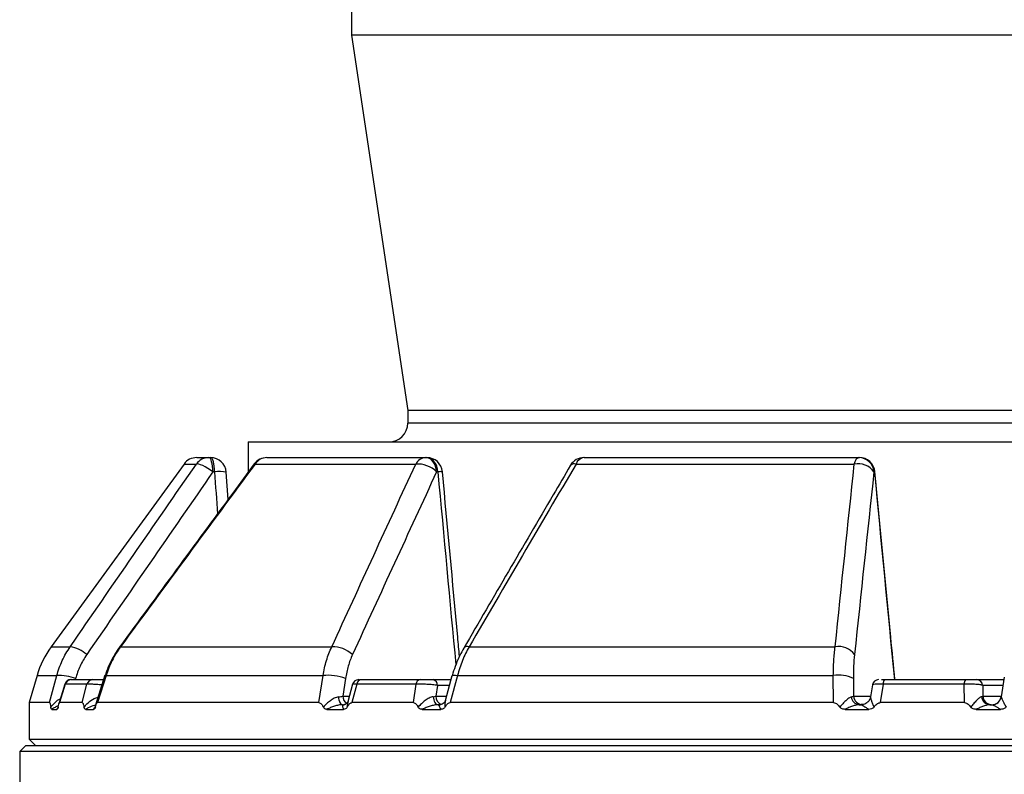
# Model space of a CAD drawing. Header units: millimetres. Extents: x 1760 to 3240, y 826 to 4276.
# Tile 5 of 10: x 2112 to 2427, y 2188 to 2429. Entities that reach past the tile are written whole.
import ezdxf

# ---------------------------------------------------------------- set-up
doc = ezdxf.new("R2010")
doc.units = ezdxf.units.MM

msp = doc.modelspace()

# ---------------------------------------------------------------- linework, layer by layer
at = {"color": 7, "linetype": 'Continuous', "lineweight": 25}
for p, q in [((2218, 3275.66), (2218, 2424.13)), ((2218, 2424.13), (2236, 2304.13)), ((2782, 2424.13), (2218, 2424.13)), ((2236, 2304.13), (2236, 2300.13)), ((2764, 2304.13), (2236, 2304.13)), ((2185, 2294.13), (2185, 2284.44)), ((2185, 2294.13), (2815, 2294.13)), ((2168.55, 2289.13), (2172.45, 2289.13)), ((2172.45, 2289.13), (2173, 2289.13)), ((2190.98, 2289.13), (2241.69, 2289.13)), ((2241.69, 2289.13), (2242.09, 2289.13)), ((2292.31, 2289.13), (2380.14, 2289.13)), ((2380.14, 2289.13), (2380.29, 2289.13)), ((2164.5, 2287.07), (2122.06, 2228.65)), ((2174.29, 2284.56), (2173.74, 2284.56)), ((2178.56, 2275.7), (2177.99, 2284.45)), ((2187.21, 2287.07), (2238.54, 2287.07)), ((2245.61, 2284.56), (2245.21, 2284.56)), ((2289.77, 2287.07), (2378.68, 2287.07)), ((2385.1, 2284.56), (2384.95, 2284.56)), ((2144.2, 2228.65), (2211.73, 2228.65)), ((2255.59, 2228.65), (2372.55, 2228.65)), ((2117.54, 2219.45), (2115, 2210.78)), ((2121.55, 2210.78), (2123.87, 2219.45)), ((2128.42, 2218.13), (2135.32, 2218.13)), ((2139.24, 2219.57), (2136.23, 2209.94)), ((2139.61, 2219.45), (2136.89, 2210.78)), ((2139.61, 2219.45), (2208.92, 2219.45)), ((2207.62, 2210.78), (2208.92, 2219.45)), ((2216.1, 2218.48), (2215.25, 2212.87)), ((2221.08, 2218.13), (2239.94, 2218.13)), ((2244.1, 2218.13), (2249.76, 2218.13)), ((2250.11, 2219.4), (2247.92, 2211.39)), ((2251.91, 2219.45), (2249.52, 2210.78)), ((2251.91, 2219.45), (2371.97, 2219.45)), ((2372.04, 2210.78), (2371.97, 2219.45)), ((2378.39, 2218.48), (2378.42, 2212.87)), ((2386.53, 2218.13), (2386.46, 2218.13)), ((2388.48, 2218.13), (2414.24, 2218.13)), ((2417.76, 2218.13), (2426.47, 2218.13)), ((2426.59, 2218.88), (2425.57, 2212.62)), ((2126.41, 2216.73), (2124.48, 2210.38)), ((2126.55, 2216.69), (2124.76, 2210.78)), ((2133.48, 2216.69), (2126.55, 2216.69)), ((2131.96, 2210.78), (2133.48, 2216.69)), ((2218.36, 2216.66), (2216.85, 2211.02)), ((2219.68, 2216.69), (2218.1, 2210.78)), ((2238.63, 2216.69), (2219.68, 2216.69)), ((2237.78, 2210.78), (2238.63, 2216.69)), ((2245.5, 2216.3), (2245.01, 2212.87)), ((2384.44, 2216.45), (2383.82, 2212.59)), ((2387.92, 2216.69), (2386.97, 2210.78)), ((2413.8, 2216.69), (2387.92, 2216.69)), ((2413.87, 2210.78), (2413.8, 2216.69)), ((2419.69, 2216.3), (2419.72, 2212.87)), ((2425.65, 2212.65), (2425.61, 2212.61)), ((2115, 2210.78), (2115, 2199.13)), ((2121.55, 2210.78), (2115, 2210.78)), ((2122.29, 2208.64), (2123.91, 2208.64)), ((2131.96, 2210.78), (2124.76, 2210.78)), ((2133.12, 2208.64), (2135.61, 2208.64)), ((2207.62, 2210.78), (2136.89, 2210.78)), ((2210.18, 2208.64), (2215.48, 2208.64)), ((2215.19, 2210.13), (2215.66, 2210.13)), ((2237.78, 2210.78), (2218.1, 2210.78)), ((2240.63, 2208.64), (2246.57, 2208.64)), ((2245.73, 2210.13), (2246.26, 2210.13)), ((2246.61, 2210.13), (2245.73, 2210.13)), ((2372.04, 2210.78), (2249.52, 2210.78)), ((2375.72, 2208.64), (2383.28, 2208.64)), ((2380.22, 2210.13), (2380.89, 2210.13)), ((2380.54, 2210.13), (2380.22, 2210.13)), ((2413.87, 2210.78), (2386.97, 2210.78)), ((2417.64, 2208.64), (2425.43, 2208.64)), ((2421.96, 2210.13), (2422.66, 2210.13)), ((2422.44, 2210.13), (2421.96, 2210.13)), ((2115, 2199.13), (2117, 2197.13)), ((2115, 2199.13), (2885, 2199.13)), ((2114, 2197.13), (2112, 2195.13)), ((2114, 2197.13), (2886, 2197.13)), ((2112, 2195.13), (2112, 2167.13)), ((2888, 2195.13), (2112, 2195.13))]:
    msp.add_line(p, q, dxfattribs=at)
at = {"color": 1, "linetype": 'Continuous', "lineweight": 25}
for p, q in [((2764, 2300.13), (2236, 2300.13)), ((2164.5, 2287.07), (2168.45, 2287.07)), ((2122.06, 2228.65), (2128.14, 2228.65)), ((2117.54, 2219.45), (2123.87, 2219.45)), ((2129.88, 2218.48), (2129.79, 2218.13)), ((2126.55, 2216.69), (2126.49, 2216.7)), ((2249.26, 2216.3), (2245.5, 2216.3)), ((2426.17, 2216.3), (2419.69, 2216.3)), ((2215.25, 2212.87), (2217.35, 2212.87)), ((2245.01, 2212.87), (2248.32, 2212.87)), ((2378.42, 2212.87), (2383.87, 2212.87)), ((2419.72, 2212.87), (2425.61, 2212.87)), ((2123.91, 2208.64), (2124.24, 2209.11))]:
    msp.add_line(p, q, dxfattribs=at)
at = {"color": 7, "linetype": 'Continuous', "lineweight": 25, "flags": 128}
for points in [[(2173.74, 2284.56), (2173.7, 2285.47), (2173.61, 2286.34), (2173.49, 2287.13), (2173.32, 2287.81), (2173.13, 2288.37), (2172.92, 2288.79), (2172.69, 2289.04), (2172.45, 2289.13)], [(2174.29, 2284.56), (2174.25, 2285.47), (2174.16, 2286.34), (2174.04, 2287.13), (2173.88, 2287.81), (2173.68, 2288.37), (2173.47, 2288.79), (2173.24, 2289.04), (2173, 2289.13)], [(2245.21, 2284.56), (2245.09, 2285.47), (2244.86, 2286.34), (2244.52, 2287.13), (2244.08, 2287.81), (2243.56, 2288.37), (2242.97, 2288.79), (2242.34, 2289.04), (2241.69, 2289.13)], [(2245.61, 2284.56), (2245.5, 2285.47), (2245.26, 2286.34), (2244.92, 2287.13), (2244.48, 2287.81), (2243.96, 2288.37), (2243.37, 2288.79), (2242.74, 2289.04), (2242.09, 2289.13)], [(2378.68, 2287.07), (2378.81, 2287.52), (2378.97, 2287.93), (2379.14, 2288.29), (2379.32, 2288.58), (2379.52, 2288.82), (2379.72, 2288.99), (2379.93, 2289.09), (2380.14, 2289.13)], [(2173.74, 2284.56), (2172.92, 2285.14), (2172.09, 2285.68), (2171.27, 2286.16), (2170.5, 2286.56), (2169.81, 2286.86), (2169.22, 2287.04), (2168.76, 2287.12), (2168.45, 2287.07)], [(2387.92, 2216.69), (2387.96, 2216.99), (2388, 2217.27), (2388.06, 2217.52), (2388.13, 2217.73), (2388.21, 2217.9), (2388.3, 2218.03), (2388.39, 2218.1), (2388.48, 2218.13)], [(2213.85, 2212.61), (2213.91, 2212.1), (2214.01, 2211.63), (2214.15, 2211.2), (2214.32, 2210.83), (2214.51, 2210.53), (2214.72, 2210.31), (2214.95, 2210.17), (2215.19, 2210.13)], [(2244.12, 2212.69), (2244.18, 2212.17), (2244.3, 2211.69), (2244.46, 2211.24), (2244.66, 2210.86), (2244.9, 2210.55), (2245.16, 2210.32), (2245.44, 2210.18), (2245.73, 2210.13)], [(2422.66, 2210.13), (2422.65, 2210.13), (2422.65, 2210.13), (2423.18, 2210.17), (2423.69, 2210.31), (2424.17, 2210.54), (2424.6, 2210.85), (2424.97, 2211.22), (2425.27, 2211.66), (2425.48, 2212.14), (2425.61, 2212.65)]]:
    msp.add_lwpolyline(points, dxfattribs=at)
at = {"color": 1, "linetype": 'Continuous', "lineweight": 25, "flags": 128}
for points in [[(2186.95, 2287.1), (2187, 2287.12), (2187.21, 2287.07)], [(2385.1, 2284.56), (2385.25, 2284.6), (2385.27, 2284.6)], [(2143.97, 2228.67), (2144, 2228.69), (2144.2, 2228.65)], [(2139.36, 2219.54), (2139.39, 2219.52), (2139.61, 2219.45)], [(2250.2, 2219.36), (2250.2, 2219.38), (2250.36, 2219.49), (2250.7, 2219.54), (2251.23, 2219.52), (2251.91, 2219.45)]]:
    msp.add_lwpolyline(points, dxfattribs=at)
at = {"color": 7, "linetype": 'Continuous', "lineweight": 25}
for centre, radius, start, end in [((2230, 2300.13), 6, 270, 0), ((2168.55, 2284.13), 5, 90, 144), ((2172.46, 2284.2), 4.92, 90.0983, 144.4526), ((2173, 2284.13), 5, 3.683, 90), ((2190.98, 2284.13), 5, 90, 143.5824), ((2191.03, 2284.56), 4.57, 90.6264, 146.6876), ((2241.87, 2285.41), 3.72, 92.7667, 153.5865), ((2242.09, 2284.13), 5, 5.2796, 90), ((2292.31, 2284.13), 5, 90, 149.6575), ((2292.65, 2286.11), 3.03, 96.5391, 161.693), ((2379.86, 2280.92), 6.26, 35.5797, 100.9192), ((2380.07, 2284.23), 4.9, 3.9146, 89.104), ((2380.29, 2284.13), 5, 5.4659, 90), ((2380.21, 2284.23), 4.9, 3.9146, 89.104), ((2239, 2278.16), 8.92, 45.8956, 92.9894), ((2146.33, 2211.01), 30, 144, 163.6707), ((2126.75, 2218.92), 9.83, 47.3323, 81.847), ((2212.09, 2219.64), 9.02, 46.1866, 92.3163), ((2373.66, 2222.52), 6.23, 35.6138, 100.256), ((2124.57, 2204.67), 14.8, 68.9616, 92.6956), ((2128.35, 2216.13), 2, 89.9931, 162.9312), ((2128.44, 2216.17), 1.96, 90.4819, 164.6208), ((2135.35, 2216.2), 1.93, 90.843, 165.3), ((2210.45, 2203.76), 15.76, 69.0258, 95.5733), ((2220.31, 2216.13), 2, 89.9961, 164.8578), ((2221.29, 2216.53), 1.61, 97.1765, 174.1909), ((2240.18, 2216.59), 1.56, 99.1667, 176.2026), ((2243.78, 2216.43), 1.73, 355.7422, 79.5705), ((2373.79, 2209.82), 9.8, 62.0721, 100.7375), ((2386.42, 2216.13), 2, 89.998, 170.7964), ((2415.57, 2216.94), 1.79, 138.4667, 188.1097), ((2417.73, 2216.17), 1.96, 3.9146, 89.104), ((2380.42, 2212.81), 2.69, 184.3067, 265.6112), ((2381.36, 2213.07), 2.94, 183.9146, 269.104), ((2422.11, 2212.92), 2.79, 184.5927, 267.1109), ((2422.65, 2213.07), 2.94, 183.9146, 269.104), ((2422.66, 2213.12), 2.99, 270.002, 297.7161)]:
    msp.add_arc(centre, radius, start, end, dxfattribs=at)
at = {"color": 1, "linetype": 'Continuous', "lineweight": 25}
for centre, radius, start, end in [((2289.2, 2285.48), 1.68, 70.1716, 135.9715), ((2175.83, 2274.5), 10.18, 77.7507, 98.7024), ((2246.43, 2279.3), 5.33, 83.0974, 98.8113), ((2255.06, 2227.12), 1.62, 71.0384, 136.9353), ((2218.38, 2212.89), 3.13, 180.3463, 231.92), ((2247.77, 2212.73), 2.76, 177.2243, 247.4703), ((2422.66, 2213.13), 3, 297.7276, 350.017)]:
    msp.add_arc(centre, radius, start, end, dxfattribs=at)
for centre, major_axis, ratio, start_param, end_param in [((2426.46, 5179.9), (-125.49, 5516.4), 0.067633, 2.121808, 2.124691), ((2299.1, 5179.9), (-342.1, 5516.39), 0.049347, 2.120286, 2.133488), ((2225.56, 5179.9), (-466.33, 5516.4), 0.018003, 2.121825, 2.136036)]:
    msp.add_ellipse(centre, major_axis=major_axis, ratio=ratio, start_param=start_param, end_param=end_param, dxfattribs=at)
at = {"color": 7, "linetype": 'Continuous', "lineweight": 25}
for points in [[(2128.14, 2228.65), (2141.55, 2248.14), (2154.99, 2267.61), (2168.45, 2287.07)], [(2173.74, 2284.56), (2160.27, 2265.11), (2146.83, 2245.64), (2133.41, 2226.14)], [(2187.21, 2287.07), (2172.84, 2267.61), (2158.51, 2248.14), (2144.2, 2228.65)], [(2211.73, 2228.65), (2220.65, 2248.14), (2229.58, 2267.61), (2238.54, 2287.07)], [(2245.21, 2284.56), (2236.23, 2265.11), (2227.27, 2245.64), (2218.33, 2226.14)], [(2289.77, 2287.07), (2278.36, 2267.61), (2266.96, 2248.14), (2255.59, 2228.65)], [(2372.55, 2228.65), (2374.59, 2248.14), (2376.63, 2267.61), (2378.68, 2287.07)], [(2384.95, 2284.56), (2382.87, 2265.11), (2380.8, 2245.64), (2378.73, 2226.14)], [(2213.85, 2212.61), (2214.37, 2212.69), (2214.84, 2212.77), (2215.25, 2212.87)], [(2244.12, 2212.69), (2244.44, 2212.75), (2244.74, 2212.81), (2245.01, 2212.87)], [(2377.74, 2212.61), (2378.05, 2212.69), (2378.28, 2212.77), (2378.42, 2212.87)], [(2419.32, 2212.69), (2419.49, 2212.75), (2419.63, 2212.81), (2419.72, 2212.87)]]:
    msp.add_open_spline(points, degree=3, dxfattribs=at)
for points, knots in [([(2186.96, 2287.09), (2184.67, 2283.99), (2170.3, 2264.54), (2156, 2245.04), (2143.99, 2228.66)], [0, 0, 0, 0, 0.159593, 1, 1, 1, 1]), ([(2252.54, 2225.67), (2252.35, 2227.67), (2250.52, 2247.31), (2248.7, 2266.95), (2247.07, 2284.59)], [0, 0, 0, 0, 0.101988, 1, 1, 1, 1]), ([(2287.99, 2286.66), (2286.15, 2283.51), (2274.76, 2264.05), (2263.41, 2244.56), (2253.89, 2228.21)], [0, 0, 0, 0, 0.161726, 1, 1, 1, 1]), ([(2391.64, 2218.13), (2391.21, 2222.65), (2389.08, 2244.81), (2386.96, 2266.97), (2385.27, 2284.6)], [0, 0, 0, 0, 0.204015, 1, 1, 1, 1]), ([(2123.87, 2219.45), (2124.33, 2221.11), (2124.91, 2222.71), (2126.33, 2225.78), (2127.17, 2227.25), (2128.14, 2228.65)], [0, 0, 0, 0, 0.5, 0.5, 1, 1, 1, 1]), ([(2143.98, 2228.66), (2143.44, 2227.89), (2142.32, 2226.29), (2140.93, 2223.63), (2139.92, 2221.34), (2139.51, 2219.94), (2139.39, 2219.53)], [0, 0, 0, 0, 0.2730716, 0.5728052, 0.8758774, 1, 1, 1, 1]), ([(2144.2, 2228.65), (2143.18, 2227.25), (2142.29, 2225.78), (2140.76, 2222.71), (2140.12, 2221.11), (2139.61, 2219.45)], [0, 0, 0, 0, 0.5, 0.5, 1, 1, 1, 1]), ([(2208.92, 2219.45), (2209.19, 2221.11), (2209.56, 2222.71), (2210.5, 2225.78), (2211.06, 2227.25), (2211.73, 2228.65)], [0, 0, 0, 0, 0.5, 0.5, 1, 1, 1, 1]), ([(2253.89, 2228.22), (2253.45, 2227.44), (2252.54, 2225.8), (2251.4, 2223.09), (2250.6, 2220.91), (2250.29, 2219.63), (2250.22, 2219.36)], [0, 0, 0, 0, 0.284598, 0.598562, 0.914772, 1, 1, 1, 1]), ([(2255.59, 2228.65), (2254.8, 2227.25), (2254.09, 2225.78), (2252.87, 2222.71), (2252.34, 2221.11), (2251.91, 2219.45)], [0, 0, 0, 0, 0.5, 0.5, 1, 1, 1, 1]), ([(2371.97, 2219.45), (2371.98, 2221.11), (2372.04, 2222.71), (2372.24, 2225.78), (2372.37, 2227.25), (2372.55, 2228.65)], [0, 0, 0, 0, 0.5, 0.5, 1, 1, 1, 1]), ([(2133.41, 2226.14), (2132.61, 2224.98), (2131.91, 2223.75), (2130.74, 2221.2), (2130.25, 2219.87), (2129.88, 2218.48)], [0, 0, 0, 0, 0.5, 0.5, 1, 1, 1, 1]), ([(2218.33, 2226.14), (2217.8, 2224.98), (2217.35, 2223.75), (2216.6, 2221.2), (2216.31, 2219.87), (2216.1, 2218.48)], [0, 0, 0, 0, 0.5, 0.5, 1, 1, 1, 1]), ([(2378.73, 2226.14), (2378.61, 2224.98), (2378.52, 2223.75), (2378.4, 2221.2), (2378.38, 2219.87), (2378.39, 2218.48)], [0, 0, 0, 0, 0.5, 0.5, 1, 1, 1, 1]), ([(2135.32, 2218.13), (2135.34, 2218.13), (2135.37, 2218.13), (2135.43, 2218.13), (2135.5, 2218.13), (2135.58, 2218.13), (2135.67, 2218.13), (2135.76, 2218.13), (2135.95, 2218.13), (2136.26, 2218.13), (2136.75, 2218.13), (2137.29, 2218.13), (2137.76, 2218.13), (2138.14, 2218.13), (2138.43, 2218.13), (2138.72, 2218.13), (2138.9, 2218.13), (2139, 2218.13)], [0, 0, 0, 0, 0.036141, 0.071976, 0.107622, 0.143198, 0.178824, 0.214619, 0.250701, 0.375166, 0.500292, 0.62459, 0.749917, 0.812387, 0.874546, 0.936912, 1, 1, 1, 1]), ([(2220.56, 2218.13), (2220.62, 2218.13), (2220.75, 2218.13), (2220.96, 2218.13), (2221.08, 2218.13)], [0, 0, 0, 0, 0.407091, 1, 1, 1, 1]), ([(2239.94, 2218.13), (2239.98, 2218.13), (2240.06, 2218.13), (2240.19, 2218.13), (2240.32, 2218.13), (2240.46, 2218.13), (2240.61, 2218.13), (2240.76, 2218.13), (2241.04, 2218.13), (2241.47, 2218.13), (2242.04, 2218.13), (2242.62, 2218.13), (2243.07, 2218.13), (2243.41, 2218.13), (2243.66, 2218.13), (2243.89, 2218.13), (2244.03, 2218.13), (2244.1, 2218.13)], [0, 0, 0, 0, 0.036141, 0.071976, 0.107622, 0.143198, 0.178824, 0.214619, 0.250701, 0.375166, 0.500292, 0.62459, 0.749917, 0.812387, 0.874546, 0.936912, 1, 1, 1, 1]), ([(2387.32, 2218.13), (2387.37, 2218.13), (2387.53, 2218.13), (2387.95, 2218.13), (2388.31, 2218.13), (2388.48, 2218.13)], [0, 0, 0, 0, 0.182295, 0.590947, 1, 1, 1, 1]), ([(2414.24, 2218.13), (2414.29, 2218.13), (2414.4, 2218.13), (2414.56, 2218.13), (2414.73, 2218.13), (2414.89, 2218.13), (2415.05, 2218.13), (2415.22, 2218.13), (2415.52, 2218.13), (2415.94, 2218.13), (2416.45, 2218.13), (2416.91, 2218.13), (2417.23, 2218.13), (2417.44, 2218.13), (2417.57, 2218.13), (2417.68, 2218.13), (2417.74, 2218.13), (2417.76, 2218.13)], [0, 0, 0, 0, 0.036141, 0.071976, 0.107622, 0.143198, 0.178824, 0.214619, 0.250701, 0.375166, 0.500292, 0.62459, 0.749917, 0.812387, 0.874546, 0.936912, 1, 1, 1, 1]), ([(2245.5, 2216.3), (2245.28, 2216.34), (2245.03, 2216.37), (2244.51, 2216.43), (2244.23, 2216.46), (2243.65, 2216.52), (2243.35, 2216.55), (2242.74, 2216.59), (2242.42, 2216.62), (2241.79, 2216.65), (2241.47, 2216.67), (2240.85, 2216.69), (2240.54, 2216.7), (2239.95, 2216.71), (2239.66, 2216.71), (2239.12, 2216.7), (2238.86, 2216.7), (2238.63, 2216.69)], [0, 0, 0, 0, 0.125, 0.125, 0.25, 0.25, 0.375, 0.375, 0.5, 0.5, 0.625, 0.625, 0.75, 0.75, 0.875, 0.875, 1, 1, 1, 1]), ([(2419.69, 2216.3), (2419.6, 2216.34), (2419.49, 2216.37), (2419.21, 2216.43), (2419.05, 2216.46), (2418.67, 2216.52), (2418.46, 2216.55), (2417.99, 2216.59), (2417.73, 2216.62), (2417.19, 2216.65), (2416.91, 2216.67), (2416.32, 2216.69), (2416.01, 2216.7), (2415.39, 2216.71), (2415.07, 2216.71), (2414.44, 2216.7), (2414.12, 2216.7), (2413.8, 2216.69)], [0, 0, 0, 0, 0.125, 0.125, 0.25, 0.25, 0.375, 0.375, 0.5, 0.5, 0.625, 0.625, 0.75, 0.75, 0.875, 0.875, 1, 1, 1, 1]), ([(2213.85, 2212.61), (2213.4, 2212.54), (2212.96, 2212.38), (2212.3, 2212.06), (2212.09, 2211.94), (2211.66, 2211.68), (2211.46, 2211.54), (2210.85, 2211.09), (2210.45, 2210.76), (2209.71, 2210.07), (2209.36, 2209.71), (2209.03, 2209.33)], [0, 0, 0, 0, 0.25, 0.25, 0.375, 0.375, 0.5, 0.5, 0.75, 0.75, 1, 1, 1, 1]), ([(2244.12, 2212.69), (2243.68, 2212.62), (2243.25, 2212.46), (2242.61, 2212.12), (2242.39, 2212), (2241.98, 2211.73), (2241.77, 2211.59), (2241.16, 2211.14), (2240.77, 2210.8), (2240.02, 2210.1), (2239.66, 2209.73), (2239.32, 2209.35)], [0, 0, 0, 0, 0.25, 0.25, 0.375, 0.375, 0.5, 0.5, 0.75, 0.75, 1, 1, 1, 1]), ([(2377.74, 2212.61), (2377.47, 2212.54), (2377.18, 2212.38), (2376.72, 2212.06), (2376.56, 2211.94), (2376.25, 2211.68), (2376.09, 2211.54), (2375.62, 2211.09), (2375.3, 2210.76), (2374.68, 2210.07), (2374.37, 2209.71), (2374.07, 2209.33)], [0, 0, 0, 0, 0.25, 0.25, 0.375, 0.375, 0.5, 0.5, 0.75, 0.75, 1, 1, 1, 1]), ([(2383.81, 2212.61), (2383.81, 2212.52), (2383.77, 2212.15), (2383.45, 2211.54), (2383.06, 2210.97), (2382.73, 2210.78), (2382.66, 2210.75)], [0, 0, 0, 0, 0.114896, 0.495041, 0.900071, 1, 1, 1, 1]), ([(2383.86, 2212.69), (2383.82, 2212.62), (2383.84, 2212.46), (2383.92, 2212.12), (2383.95, 2212), (2384.03, 2211.73), (2384.08, 2211.59), (2384.24, 2211.14), (2384.37, 2210.8), (2384.66, 2210.1), (2384.81, 2209.73), (2384.98, 2209.35)], [0, 0, 0, 0, 0.25, 0.25, 0.375, 0.375, 0.5, 0.5, 0.75, 0.75, 1, 1, 1, 1]), ([(2419.32, 2212.69), (2419.09, 2212.62), (2418.83, 2212.46), (2418.42, 2212.12), (2418.27, 2212), (2417.98, 2211.73), (2417.84, 2211.59), (2417.39, 2211.14), (2417.09, 2210.8), (2416.49, 2210.1), (2416.2, 2209.73), (2415.9, 2209.35)], [0, 0, 0, 0, 0.25, 0.25, 0.375, 0.375, 0.5, 0.5, 0.75, 0.75, 1, 1, 1, 1]), ([(2425.61, 2212.61), (2425.63, 2212.54), (2425.69, 2212.38), (2425.83, 2212.06), (2425.89, 2211.94), (2426.01, 2211.68), (2426.07, 2211.54), (2426.28, 2211.09), (2426.44, 2210.76), (2426.78, 2210.07), (2426.96, 2209.71), (2427.15, 2209.33)], [0, 0, 0, 0, 0.25, 0.25, 0.375, 0.375, 0.5, 0.5, 0.75, 0.75, 1, 1, 1, 1]), ([(2121.55, 2210.78), (2121.6, 2210.78), (2121.64, 2210.73), (2121.71, 2210.55), (2121.75, 2210.43), (2121.81, 2210.16), (2121.85, 2210), (2121.9, 2209.68), (2121.93, 2209.51), (2121.96, 2209.33)], [0, 0, 0, 0, 0.25, 0.25, 0.5, 0.5, 0.75, 0.75, 1, 1, 1, 1]), ([(2122.29, 2208.64), (2122.26, 2208.64), (2122.23, 2208.65), (2122.17, 2208.7), (2122.13, 2208.73), (2122.08, 2208.84), (2122.05, 2208.9), (2122, 2209.09), (2121.97, 2209.2), (2121.96, 2209.33)], [0, 0, 0, 0, 0.25, 0.25, 0.5, 0.5, 0.75, 0.75, 1, 1, 1, 1]), ([(2124.3, 2209.35), (2124.28, 2209.21), (2124.25, 2209.1), (2124.19, 2208.91), (2124.16, 2208.84), (2124.05, 2208.68), (2123.98, 2208.64), (2123.91, 2208.64)], [0, 0, 0, 0, 0.25, 0.25, 0.5, 0.5, 1, 1, 1, 1]), ([(2124.3, 2209.35), (2124.35, 2209.7), (2124.42, 2210.03), (2124.53, 2210.44), (2124.57, 2210.56), (2124.64, 2210.69), (2124.66, 2210.72), (2124.71, 2210.77), (2124.73, 2210.78), (2124.76, 2210.78)], [0, 0, 0, 0, 0.5, 0.5, 0.75, 0.75, 0.875, 0.875, 1, 1, 1, 1]), ([(2131.96, 2210.78), (2132.03, 2210.78), (2132.09, 2210.73), (2132.21, 2210.56), (2132.27, 2210.44), (2132.37, 2210.17), (2132.42, 2210.01), (2132.5, 2209.69), (2132.54, 2209.52), (2132.58, 2209.35)], [0, 0, 0, 0, 0.25, 0.25, 0.5, 0.5, 0.75, 0.75, 1, 1, 1, 1]), ([(2133.12, 2208.64), (2133.07, 2208.64), (2133.02, 2208.65), (2132.92, 2208.7), (2132.87, 2208.73), (2132.78, 2208.84), (2132.73, 2208.91), (2132.65, 2209.1), (2132.61, 2209.21), (2132.58, 2209.35)], [0, 0, 0, 0, 0.25, 0.25, 0.5, 0.5, 0.75, 0.75, 1, 1, 1, 1]), ([(2136.18, 2209.33), (2136.15, 2209.2), (2136.11, 2209.09), (2136.02, 2208.9), (2135.97, 2208.84), (2135.87, 2208.73), (2135.82, 2208.7), (2135.71, 2208.65), (2135.66, 2208.64), (2135.61, 2208.64)], [0, 0, 0, 0, 0.25, 0.25, 0.5, 0.5, 0.75, 0.75, 1, 1, 1, 1]), ([(2136.18, 2209.33), (2136.22, 2209.51), (2136.27, 2209.68), (2136.37, 2210), (2136.42, 2210.16), (2136.54, 2210.43), (2136.6, 2210.55), (2136.74, 2210.73), (2136.81, 2210.78), (2136.89, 2210.78)], [0, 0, 0, 0, 0.25, 0.25, 0.5, 0.5, 0.75, 0.75, 1, 1, 1, 1]), ([(2207.62, 2210.78), (2207.77, 2210.78), (2207.91, 2210.73), (2208.19, 2210.55), (2208.31, 2210.43), (2208.54, 2210.16), (2208.65, 2210), (2208.85, 2209.68), (2208.94, 2209.51), (2209.03, 2209.33)], [0, 0, 0, 0, 0.25, 0.25, 0.5, 0.5, 0.75, 0.75, 1, 1, 1, 1]), ([(2210.18, 2208.64), (2210.07, 2208.64), (2209.96, 2208.65), (2209.75, 2208.7), (2209.65, 2208.73), (2209.45, 2208.84), (2209.35, 2208.9), (2209.17, 2209.09), (2209.09, 2209.2), (2209.03, 2209.33)], [0, 0, 0, 0, 0.25, 0.25, 0.5, 0.5, 0.75, 0.75, 1, 1, 1, 1]), ([(2215.19, 2210.13), (2214.76, 2210.13), (2214.32, 2210.08), (2213.67, 2209.95), (2213.45, 2209.9), (2213.01, 2209.79), (2212.8, 2209.73), (2212.16, 2209.52), (2211.75, 2209.37), (2210.94, 2209.02), (2210.55, 2208.84), (2210.18, 2208.64)], [0, 0, 0, 0, 0.25, 0.25, 0.375, 0.375, 0.5, 0.5, 0.75, 0.75, 1, 1, 1, 1]), ([(2215.66, 2210.13), (2215.47, 2210.13), (2215.35, 2210.08), (2215.23, 2209.95), (2215.2, 2209.9), (2215.16, 2209.79), (2215.15, 2209.72), (2215.15, 2209.52), (2215.18, 2209.37), (2215.29, 2209.02), (2215.38, 2208.84), (2215.48, 2208.64)], [0, 0, 0, 0, 0.25, 0.25, 0.375, 0.375, 0.5, 0.5, 0.75, 0.75, 1, 1, 1, 1]), ([(2216.68, 2209.35), (2216.62, 2209.21), (2216.53, 2209.1), (2216.35, 2208.91), (2216.24, 2208.84), (2215.92, 2208.68), (2215.7, 2208.64), (2215.48, 2208.64)], [0, 0, 0, 0, 0.25, 0.25, 0.5, 0.5, 1, 1, 1, 1]), ([(2216.88, 2211.05), (2216.87, 2211.01), (2216.84, 2210.91), (2216.5, 2210.44), (2216.01, 2210.15), (2215.67, 2210.13), (2215.68, 2210.13), (2215.68, 2210.13)], [0, 0, 0, 0, 0.20486, 0.482982, 0.767242, 0.983982, 1, 1, 1, 1]), ([(2216.68, 2209.35), (2216.86, 2209.7), (2217.05, 2210.03), (2217.4, 2210.44), (2217.53, 2210.56), (2217.73, 2210.69), (2217.8, 2210.72), (2217.95, 2210.77), (2218.02, 2210.78), (2218.1, 2210.78)], [0, 0, 0, 0, 0.5, 0.5, 0.75, 0.75, 0.875, 0.875, 1, 1, 1, 1]), ([(2237.78, 2210.78), (2237.95, 2210.78), (2238.1, 2210.73), (2238.4, 2210.56), (2238.54, 2210.44), (2238.79, 2210.17), (2238.91, 2210.01), (2239.12, 2209.69), (2239.22, 2209.52), (2239.32, 2209.35)], [0, 0, 0, 0, 0.25, 0.25, 0.5, 0.5, 0.75, 0.75, 1, 1, 1, 1]), ([(2240.63, 2208.64), (2240.51, 2208.64), (2240.39, 2208.65), (2240.14, 2208.7), (2240.02, 2208.73), (2239.79, 2208.84), (2239.68, 2208.91), (2239.48, 2209.1), (2239.39, 2209.21), (2239.32, 2209.35)], [0, 0, 0, 0, 0.25, 0.25, 0.5, 0.5, 0.75, 0.75, 1, 1, 1, 1]), ([(2245.73, 2210.13), (2245.31, 2210.13), (2244.88, 2210.08), (2244.22, 2209.95), (2244, 2209.9), (2243.56, 2209.79), (2243.34, 2209.72), (2242.7, 2209.52), (2242.27, 2209.37), (2241.44, 2209.02), (2241.03, 2208.84), (2240.63, 2208.64)], [0, 0, 0, 0, 0.25, 0.25, 0.375, 0.375, 0.5, 0.5, 0.75, 0.75, 1, 1, 1, 1]), ([(2246.26, 2210.13), (2246.12, 2210.13), (2246.04, 2210.08), (2245.98, 2209.95), (2245.97, 2209.9), (2245.98, 2209.79), (2245.99, 2209.73), (2246.05, 2209.52), (2246.12, 2209.37), (2246.31, 2209.02), (2246.43, 2208.84), (2246.57, 2208.64)], [0, 0, 0, 0, 0.25, 0.25, 0.375, 0.375, 0.5, 0.5, 0.75, 0.75, 1, 1, 1, 1]), ([(2248.02, 2211.46), (2248.02, 2211.45), (2248.01, 2211.37), (2247.83, 2210.96), (2247.32, 2210.43), (2246.67, 2210.15), (2246.39, 2210.14), (2246.28, 2210.13)], [0, 0, 0, 0, 0.029624, 0.263992, 0.541765, 0.815835, 1, 1, 1, 1]), ([(2247.89, 2209.33), (2247.81, 2209.2), (2247.72, 2209.09), (2247.52, 2208.9), (2247.41, 2208.84), (2247.17, 2208.73), (2247.05, 2208.7), (2246.81, 2208.65), (2246.69, 2208.64), (2246.57, 2208.64)], [0, 0, 0, 0, 0.25, 0.25, 0.5, 0.5, 0.75, 0.75, 1, 1, 1, 1]), ([(2247.89, 2209.33), (2247.99, 2209.51), (2248.1, 2209.68), (2248.33, 2210), (2248.45, 2210.16), (2248.72, 2210.43), (2248.87, 2210.55), (2249.18, 2210.73), (2249.35, 2210.78), (2249.52, 2210.78)], [0, 0, 0, 0, 0.25, 0.25, 0.5, 0.5, 0.75, 0.75, 1, 1, 1, 1]), ([(2372.04, 2210.78), (2372.25, 2210.78), (2372.46, 2210.73), (2372.85, 2210.55), (2373.03, 2210.43), (2373.36, 2210.16), (2373.52, 2210), (2373.81, 2209.68), (2373.94, 2209.51), (2374.07, 2209.33)], [0, 0, 0, 0, 0.25, 0.25, 0.5, 0.5, 0.75, 0.75, 1, 1, 1, 1]), ([(2375.72, 2208.64), (2375.57, 2208.64), (2375.42, 2208.65), (2375.11, 2208.7), (2374.96, 2208.73), (2374.67, 2208.84), (2374.53, 2208.9), (2374.27, 2209.09), (2374.16, 2209.2), (2374.07, 2209.33)], [0, 0, 0, 0, 0.25, 0.25, 0.5, 0.5, 0.75, 0.75, 1, 1, 1, 1]), ([(2380.22, 2210.13), (2379.92, 2210.13), (2379.58, 2210.08), (2379.04, 2209.95), (2378.85, 2209.9), (2378.47, 2209.79), (2378.28, 2209.73), (2377.7, 2209.52), (2377.31, 2209.37), (2376.51, 2209.02), (2376.12, 2208.84), (2375.72, 2208.64)], [0, 0, 0, 0, 0.25, 0.25, 0.375, 0.375, 0.5, 0.5, 0.75, 0.75, 1, 1, 1, 1]), ([(2382.66, 2210.75), (2382.46, 2210.6), (2382.03, 2210.3), (2381.39, 2210.13), (2381.01, 2210.14), (2380.89, 2210.15)], [0, 0, 0, 0, 0.393142, 0.816317, 1, 1, 1, 1]), ([(2380.89, 2210.13), (2380.93, 2210.13), (2381.04, 2210.08), (2381.27, 2209.95), (2381.35, 2209.9), (2381.54, 2209.79), (2381.64, 2209.72), (2381.97, 2209.52), (2382.2, 2209.37), (2382.72, 2209.02), (2382.99, 2208.84), (2383.28, 2208.64)], [0, 0, 0, 0, 0.25, 0.25, 0.375, 0.375, 0.5, 0.5, 0.75, 0.75, 1, 1, 1, 1]), ([(2384.98, 2209.35), (2384.89, 2209.21), (2384.77, 2209.1), (2384.51, 2208.91), (2384.36, 2208.84), (2383.91, 2208.68), (2383.6, 2208.64), (2383.28, 2208.64)], [0, 0, 0, 0, 0.25, 0.25, 0.5, 0.5, 1, 1, 1, 1]), ([(2384.98, 2209.35), (2385.23, 2209.7), (2385.5, 2210.03), (2386, 2210.44), (2386.17, 2210.56), (2386.46, 2210.69), (2386.56, 2210.72), (2386.76, 2210.77), (2386.87, 2210.78), (2386.97, 2210.78)], [0, 0, 0, 0, 0.5, 0.5, 0.75, 0.75, 0.875, 0.875, 1, 1, 1, 1]), ([(2413.87, 2210.78), (2414.08, 2210.78), (2414.29, 2210.73), (2414.69, 2210.56), (2414.86, 2210.44), (2415.2, 2210.17), (2415.35, 2210.01), (2415.64, 2209.69), (2415.77, 2209.52), (2415.9, 2209.35)], [0, 0, 0, 0, 0.25, 0.25, 0.5, 0.5, 0.75, 0.75, 1, 1, 1, 1]), ([(2417.64, 2208.64), (2417.48, 2208.64), (2417.32, 2208.65), (2417, 2208.7), (2416.84, 2208.73), (2416.53, 2208.84), (2416.38, 2208.91), (2416.11, 2209.1), (2416, 2209.21), (2415.9, 2209.35)], [0, 0, 0, 0, 0.25, 0.25, 0.5, 0.5, 0.75, 0.75, 1, 1, 1, 1]), ([(2421.96, 2210.13), (2421.7, 2210.13), (2421.39, 2210.08), (2420.88, 2209.95), (2420.7, 2209.9), (2420.34, 2209.79), (2420.15, 2209.72), (2419.59, 2209.52), (2419.21, 2209.37), (2418.43, 2209.02), (2418.04, 2208.84), (2417.64, 2208.64)], [0, 0, 0, 0, 0.25, 0.25, 0.375, 0.375, 0.5, 0.5, 0.75, 0.75, 1, 1, 1, 1]), ([(2422.66, 2210.13), (2422.75, 2210.13), (2422.9, 2210.08), (2423.18, 2209.95), (2423.28, 2209.9), (2423.5, 2209.79), (2423.62, 2209.73), (2423.99, 2209.52), (2424.26, 2209.37), (2424.83, 2209.02), (2425.12, 2208.84), (2425.43, 2208.64)], [0, 0, 0, 0, 0.25, 0.25, 0.375, 0.375, 0.5, 0.5, 0.75, 0.75, 1, 1, 1, 1]), ([(2427.15, 2209.33), (2427.05, 2209.2), (2426.94, 2209.09), (2426.67, 2208.9), (2426.52, 2208.84), (2426.22, 2208.73), (2426.06, 2208.7), (2425.75, 2208.65), (2425.59, 2208.64), (2425.43, 2208.64)], [0, 0, 0, 0, 0.25, 0.25, 0.5, 0.5, 0.75, 0.75, 1, 1, 1, 1])]:
    msp.add_open_spline(points, degree=3, knots=knots, dxfattribs=at)
at = {"color": 1, "linetype": 'Continuous', "lineweight": 25}
for points, knots in [([(2138.26, 2216.43), (2138.1, 2216.45), (2137.37, 2216.52), (2136.09, 2216.62), (2134.67, 2216.7), (2133.84, 2216.71), (2133.57, 2216.7), (2133.48, 2216.69)], [0, 0, 0, 0, 0.073092, 0.350007, 0.620481, 0.881196, 1, 1, 1, 1]), ([(2219.68, 2216.69), (2219.36, 2216.7), (2218.73, 2216.72), (2218.35, 2216.69), (2218.41, 2216.65), (2218.42, 2216.64)], [0, 0, 0, 0, 0.451228, 0.901794, 1, 1, 1, 1]), ([(2387.92, 2216.69), (2387.42, 2216.7), (2386.42, 2216.72), (2385.3, 2216.67), (2384.58, 2216.58), (2384.51, 2216.49), (2384.49, 2216.44)], [0, 0, 0, 0, 0.260512, 0.520642, 0.780335, 1, 1, 1, 1]), ([(2121.96, 2209.33), (2122.42, 2209.87), (2123.27, 2210.87), (2124.34, 2211.83), (2124.97, 2212.04), (2124.99, 2212.05)], [0, 0, 0, 0, 0.533769, 0.986752, 1, 1, 1, 1]), ([(2132.58, 2209.35), (2132.98, 2209.81), (2133.88, 2210.85), (2135.38, 2212.07), (2136.6, 2212.42), (2137.04, 2212.55)], [0, 0, 0, 0, 0.338578, 0.76161, 1, 1, 1, 1]), ([(2124.36, 2209.72), (2123.99, 2209.58), (2123.2, 2209.3), (2122.6, 2208.87), (2122.29, 2208.64)], [0, 0, 0, 0, 0.471886, 1, 1, 1, 1]), ([(2136.23, 2209.94), (2136.11, 2209.93), (2135.21, 2209.82), (2134.19, 2209.29), (2133.38, 2208.8), (2133.12, 2208.64)], [0, 0, 0, 0, 0.092415, 0.705547, 1, 1, 1, 1]), ([(2135.61, 2208.64), (2135.69, 2208.87), (2135.82, 2209.21), (2136.13, 2209.43), (2136.23, 2209.5)], [0, 0, 0, 0, 0.689855, 1, 1, 1, 1]), ([(2216.92, 2211), (2216.88, 2210.91), (2216.69, 2210.45), (2216.68, 2209.84), (2216.68, 2209.35)], [0, 0, 0, 0, 0.202801, 1, 1, 1, 1]), ([(2248.05, 2211.35), (2248, 2211.22), (2247.81, 2210.67), (2247.86, 2209.91), (2247.89, 2209.33)], [0, 0, 0, 0, 0.2443311, 1, 1, 1, 1])]:
    msp.add_open_spline(points, degree=3, knots=knots, dxfattribs=at)

doc.saveas('drawing.dxf')
